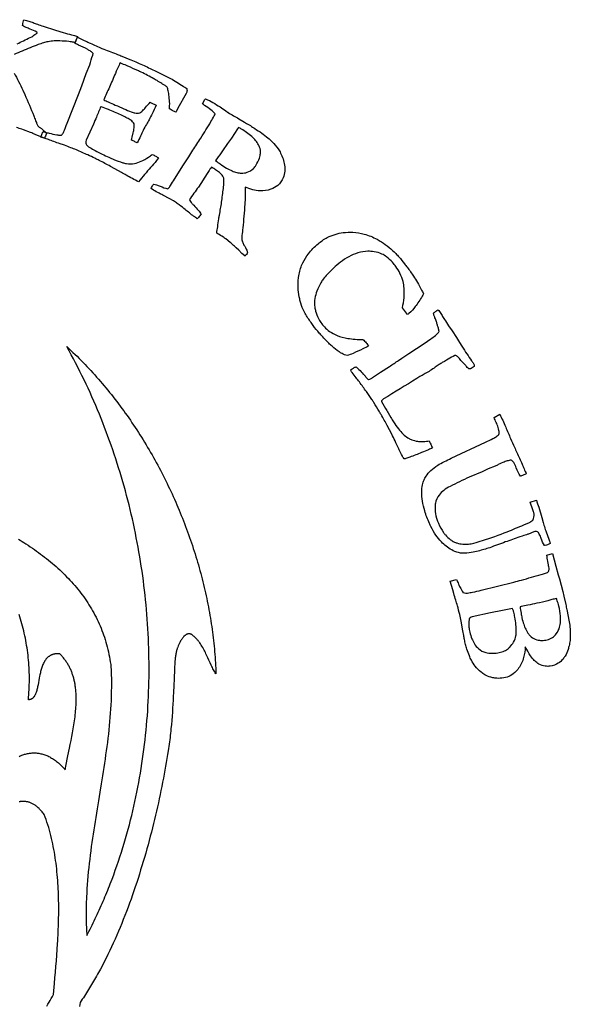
# Model space of a CAD drawing. Extents: x 1.3 to 22.6, y 1.3 to 22.7.
# Tile 12 of 12: x 14.8 to 22.6, y 8.5 to 22.3. Entities that reach past the tile are written whole.
import ezdxf

# ---------------------------------------------------------------- set-up
doc = ezdxf.new("R2010")
doc.units = 0

msp = doc.modelspace()

# ---------------------------------------------------------------- linework, layer by layer
for points in [[(14.805, 21.992, -0.004716), (14.989, 22.083), (15.012, 22.094, 0.009335), (15.072, 22.134, 0.023885), (15.087, 22.146, 0.041092), (15.09, 22.149), (15.082, 22.16, 0.012864), (14.991, 22.201, 0.009671), (14.96, 22.212, -0.031246), (14.911, 22.235, -0.007243), (14.882, 22.252, -0.026809), (14.887, 22.281, -0.008262), (14.897, 22.317), (14.902, 22.331, -0.002143), (14.971, 22.312, -0.016411), (15.03, 22.292, 0.002343), (15.091, 22.269, 0.010492), (15.174, 22.241), (15.347, 22.188), (15.456, 22.153), (15.488, 22.142, -0.010959), (15.597, 22.114, -0.00199), (15.655, 22.097), (15.623, 22.013, -0.013574), (15.573, 22.02, -0.002707), (15.533, 22.027, 0.012963), (15.406, 22.034, 0.015379), (15.325, 22.034, 0.043728), (15.241, 22.024, 0.024585), (15.177, 22.007, 0.01362), (15.103, 21.983, 0.009731), (14.989, 21.938, 0.009821), (14.766, 21.843, 0.008954)], [(14.765, 21.582, -0.007039), (14.887, 21.34), (14.914, 21.282, -0.009133), (15.04, 20.979, 0.001907), (15.064, 20.916, 0.011938), (15.077, 20.884, -0.013467), (15.084, 20.866, 0.035145), (15.094, 20.846, 0.083617), (15.104, 20.833, 0.027462), (15.133, 20.811, -0.034036), (15.164, 20.786, -0.010293), (15.219, 20.736, -0.026728), (15.21, 20.705, -0.033246), (15.197, 20.678), (15.191, 20.666), (15.07, 20.712, 0.020987), (15.028, 20.732, 0.006083), (14.995, 20.745), (14.896, 20.783), (14.872, 20.79, 0.005647), (14.798, 20.814)]]:
    msp.add_lwpolyline(points, format="xyb")
for points in [[(15.655, 22.086, -0.016624), (15.771, 22.033, 0.009463), (15.836, 22.001, 0.018429), (16, 21.929, 0.003814), (16.201, 21.852, -0.004775), (16.267, 21.826, -0.00181), (16.406, 21.77, -0.001725), (16.498, 21.729, -0.001629), (16.594, 21.687, -0.003469), (16.759, 21.608, -0.005722), (16.835, 21.571), (16.964, 21.507, -0.020271), (17.054, 21.455, -0.008442), (17.141, 21.399, -0.003029), (17.194, 21.363, -0.160317), (17.194, 21.315, -0.053675), (17.184, 21.294), (17.07, 21.089), (17.049, 21.046, -0.021263), (17.038, 21.029), (16.989, 21.053, -0.011873), (16.96, 21.071), (16.95, 21.077, -0.012879), (16.954, 21.143), (16.954, 21.152, 0.001804), (16.945, 21.25, 0.04615), (16.933, 21.333, 0.020267), (16.918, 21.385, 0.040798), (16.882, 21.411, 0.017718), (16.845, 21.433, 0.002709), (16.775, 21.475, 0.003974), (16.731, 21.501, 0.012897), (16.553, 21.594, 0.003008), (16.504, 21.617, 0.003868), (16.366, 21.679, 0.003522), (16.283, 21.713), (16.256, 21.724, 0.014155), (16.242, 21.695, 0.004809), (16.189, 21.577, 0.002668), (16.104, 21.381, -0.001884), (16.028, 21.206, 0.030283), (16.089, 21.175, -0.003855), (16.187, 21.132, 0.006193), (16.308, 21.079, 0.017406), (16.413, 21.036, 0.02343), (16.465, 21.02, 0.045652), (16.494, 21.015, 0.08338), (16.514, 21.017, 0.071961), (16.548, 21.033, 0.063955), (16.572, 21.052, 0.013629), (16.612, 21.095, 0.004313), (16.679, 21.171), (16.695, 21.164), (16.763, 21.128, -0.00845), (16.706, 21.008, -0.005507), (16.663, 20.925, -0.009327), (16.626, 20.859, 0.02321), (16.581, 20.775, 0.004647), (16.542, 20.692, -0.015103), (16.496, 20.598, 0.003105), (16.452, 20.621), (16.417, 20.639, -0.016464), (16.425, 20.678), (16.44, 20.741, 0.022686), (16.452, 20.809, 0.037814), (16.455, 20.844, 0.1447), (16.442, 20.883, 0.075096), (16.419, 20.909, 0.030263), (16.397, 20.924, 0.013526), (16.338, 20.956, 0.005019), (16.266, 20.992, 0.009002), (16.091, 21.07, 0.013205), (15.991, 21.107), (15.985, 21.109, 0.005536), (15.922, 20.962, 0.008185), (15.882, 20.862), (15.78, 20.635, 0.097049), (15.773, 20.604, 0.202472), (15.789, 20.564, 0.048462), (15.811, 20.545, 0.020371), (15.846, 20.524, 0.017443), (15.927, 20.479, 0.006962), (16.004, 20.441, 0.008267), (16.097, 20.396, 0.010188), (16.168, 20.365, 0.027179), (16.293, 20.319, 0.030105), (16.344, 20.306, 0.099591), (16.459, 20.308, 0.051391), (16.55, 20.339, 0.047361), (16.657, 20.399, 0.01759), (16.706, 20.436, -0.019655), (16.76, 20.41, -0.011616), (16.798, 20.387), (16.769, 20.348, 0.002914), (16.599, 20.154, 0.001114), (16.516, 20.05, -0.006829), (16.428, 20.095, -0.011036), (16.343, 20.142, -0.001583), (16.274, 20.182), (16.183, 20.232), (16.119, 20.268, 0.004746), (15.962, 20.351, 0.002044), (15.9, 20.381, 0.001937), (15.802, 20.428, 0.002769), (15.64, 20.5, 0.005141), (15.561, 20.531, 0.003674), (15.475, 20.564, 0.002995), (15.412, 20.586, 0.002388), (15.322, 20.616, 0.015721), (15.246, 20.644), (15.139, 20.68), (15.166, 20.755, -0.02528), (15.2, 20.749, -0.008969), (15.256, 20.735, 0.020579), (15.364, 20.712, 0.034194), (15.415, 20.707, 0.023071), (15.431, 20.707, 0.063322), (15.458, 20.746, 0.034371), (15.478, 20.79, 0.003739), (15.498, 20.843), (15.512, 20.876), (15.669, 21.282), (15.718, 21.402), (15.779, 21.576), (15.828, 21.697, 0.000576), (15.87, 21.835, 0.029879), (15.875, 21.853), (15.875, 21.857, 0.112262), (15.859, 21.877, 0.043843), (15.843, 21.887, -0.00496), (15.801, 21.913, 0.034496), (15.672, 21.977, -0.013609), (15.617, 22.002), (15.655, 22.086)], [(16.729, 20.015, -0.055617), (16.766, 20.008, -0.034725), (16.82, 19.988, 0.046232), (16.927, 19.952, 0.024607), (16.949, 19.974, 0.028514), (16.966, 19.998, 0.008221), (17.023, 20.088), (17.146, 20.288), (17.224, 20.403), (17.278, 20.495, 0.007677), (17.392, 20.667, 0.008249), (17.534, 20.898, 0.010836), (17.582, 20.981, 0.013572), (17.596, 21.009, 0.005204), (17.535, 21.063, -0.009413), (17.444, 21.127, -0.014969), (17.415, 21.149), (17.448, 21.21), (17.459, 21.218, -0.029325), (17.563, 21.166, -0.004406), (17.662, 21.106), (17.682, 21.094, 0.002868), (17.767, 21.033, 0.023622), (17.779, 21.025, -0.002429), (17.926, 20.938), (17.981, 20.904, -0.008698), (18.09, 20.841, -0.005367), (18.153, 20.8, -0.006618), (18.249, 20.736, -0.020958), (18.337, 20.668, -0.020283), (18.396, 20.614, -0.041822), (18.479, 20.514, -0.028078), (18.515, 20.455, -0.082606), (18.57, 20.284, -0.055232), (18.574, 20.2, -0.082462), (18.551, 20.105, -0.113382), (18.475, 20, -0.092309), (18.379, 19.945, -0.101823), (18.223, 19.923, -0.048076), (18.123, 19.939, -0.031704), (18.017, 19.973, 0.024165), (18.015, 19.906, -0.006583), (18.015, 19.842, -0.015264), (18.011, 19.735, -0.008605), (17.983, 19.4, 0.007718), (17.971, 19.294, 0.019504), (17.968, 19.247, 0.0316), (17.968, 19.232, 0.053575), (17.977, 19.205, 0.028812), (17.999, 19.16, -0.002739), (18.019, 19.125, -0.034436), (18.043, 19.073, -0.022438), (18.049, 19.056, -0.073479), (18.034, 19.028, -0.024328), (18.019, 19.011), (18.014, 19.005), (17.989, 19.026), (17.97, 19.04), (17.928, 19.086), (17.891, 19.118, 0.031195), (17.854, 19.154, 0.009712), (17.807, 19.194), (17.745, 19.245, 0.035446), (17.709, 19.271, 0.003102), (17.632, 19.319), (17.615, 19.329, 0.002974), (17.629, 19.414, -0.008327), (17.644, 19.527, -0.010136), (17.654, 19.582, 0.009871), (17.684, 19.762, 0.006708), (17.709, 19.958, 0.018673), (17.717, 20.045, 0.030891), (17.716, 20.09, 0.051628), (17.712, 20.11, 0.060432), (17.702, 20.13, 0.051363), (17.679, 20.158, 0.042361), (17.628, 20.2, 0.012687), (17.573, 20.237, 0.002764), (17.543, 20.255, 0.027078), (17.499, 20.196, 0.005992), (17.479, 20.165), (17.358, 19.976, 0.000389), (17.231, 19.8, 0.060114), (17.265, 19.749, 0.020005), (17.292, 19.721, -0.021387), (17.358, 19.647, -0.020523), (17.395, 19.597, -0.019296), (17.357, 19.548, -0.020263), (17.341, 19.53, 0.008975), (17.319, 19.548, 0.006926), (17.278, 19.574, 0.002014), (17.155, 19.673, 0.006561), (17.061, 19.745, 0.024777), (17.007, 19.781), (16.955, 19.809), (16.856, 19.863, -0.005034), (16.805, 19.888, -0.019504), (16.724, 19.934), (16.691, 19.954, -0.01062), (16.706, 19.985, -0.038321), (16.722, 20.007), (16.729, 20.015)], [(17.6, 20.348, 0.004404), (17.664, 20.301, 0.020618), (17.755, 20.243, 0.028169), (17.832, 20.204, 0.036751), (17.898, 20.181, 0.061054), (17.963, 20.172, 0.082962), (18.045, 20.184, 0.118991), (18.133, 20.239, 0.046219), (18.167, 20.282, 0.077241), (18.217, 20.385, 0.022273), (18.227, 20.422, 0.058244), (18.232, 20.475, 0.062712), (18.225, 20.519, 0.062699), (18.195, 20.587, 0.050214), (18.152, 20.646, 0.03203), (18.108, 20.689, 0.019853), (18.034, 20.746, 0.018646), (17.965, 20.791, 0.019172), (17.922, 20.815), (17.908, 20.798), (17.823, 20.667), (17.767, 20.591), (17.698, 20.486, 0.008412), (17.618, 20.374), (17.6, 20.348)], [(20.527, 18.47, -0.022659), (20.51, 18.44, -0.010652), (20.461, 18.365, -0.004554), (20.411, 18.292, -0.06435), (20.322, 18.196, -0.010962), (20.302, 18.18), (20.229, 18.276, 0.037561), (20.253, 18.418, 0.044416), (20.254, 18.551, 0.040623), (20.238, 18.644, 0.048908), (20.195, 18.761, 0.039722), (20.137, 18.856, 0.023563), (20.09, 18.916, 0.054343), (20.005, 18.994, 0.043399), (19.94, 19.033, 0.070517), (19.831, 19.066, 0.048819), (19.743, 19.071, 0.063708), (19.604, 19.048, 0.051393), (19.476, 18.995, 0.039827), (19.358, 18.917, 0.026355), (19.261, 18.834, 0.015911), (19.172, 18.746, 0.023818), (19.114, 18.678, 0.035021), (19.082, 18.629, 0.035087), (19.027, 18.512, 0.043548), (18.997, 18.407, 0.086201), (18.995, 18.284, 0.035067), (19.008, 18.227, 0.049632), (19.045, 18.132, 0.073584), (19.131, 18.007, 0.05047), (19.205, 17.942, 0.058827), (19.309, 17.887, 0.053189), (19.46, 17.845, 0.025947), (19.563, 17.833, 0.020296), (19.674, 17.829, -0.027286), (19.719, 17.782, -0.011825), (19.754, 17.739, -0.028568), (19.671, 17.697, 0.002309), (19.537, 17.632, 0.004394), (19.45, 17.602, -0.050886), (19.381, 17.631, -0.024369), (19.337, 17.657, -0.039568), (19.239, 17.733, -0.013115), (19.193, 17.776, -0.022694), (19.081, 17.895, -0.00126), (19.037, 17.946, -0.022545), (18.954, 18.053, -0.029014), (18.871, 18.179, -0.01915), (18.833, 18.253, -0.047948), (18.791, 18.369, -0.012279), (18.778, 18.431, -0.033135), (18.762, 18.56, -0.064044), (18.775, 18.748, -0.061183), (18.828, 18.91, -0.050518), (18.907, 19.036, -0.053402), (19.042, 19.177, -0.054294), (19.172, 19.265, -0.089747), (19.396, 19.335, -0.048358), (19.532, 19.339, -0.047867), (19.693, 19.313, -0.053335), (19.872, 19.242, -0.021349), (19.933, 19.206, -0.030033), (20.043, 19.127, -0.02429), (20.136, 19.04, -0.011462), (20.18, 18.993, -0.009393), (20.261, 18.894, -0.005043), (20.298, 18.846, -0.012995), (20.386, 18.719, -0.015263), (20.44, 18.634, -0.014142), (20.5, 18.526, -0.008197), (20.527, 18.47)], [(19.577, 17.445, -0.023264), (19.618, 17.407, -0.012214), (19.679, 17.343, -0.011059), (19.704, 17.315, -0.004306), (19.714, 17.3, 0.051982), (19.736, 17.277, 0.069391), (19.75, 17.267, 0.041072), (19.755, 17.266, 0.040748), (19.789, 17.28, 0.028667), (19.807, 17.292), (19.919, 17.37), (20.047, 17.448, -0.003782), (20.176, 17.535), (20.221, 17.564), (20.319, 17.634), (20.535, 17.774), (20.632, 17.838), (20.645, 17.847, 0.01137), (20.709, 17.9, 0.021911), (20.735, 17.924, 0.05584), (20.744, 17.935, 0.145198), (20.745, 17.944, 0.05089), (20.742, 17.967, 0.021512), (20.728, 18.012, -0.025237), (20.722, 18.032, 0.008355), (20.709, 18.078, 0.036459), (20.688, 18.132, -0.035332), (20.673, 18.174, -0.042675), (20.669, 18.195, -0.022961), (20.669, 18.201, -0.018511), (20.703, 18.229, -0.020081), (20.728, 18.245, -0.116597), (20.75, 18.225, -0.005966), (20.787, 18.169, -0.001266), (20.823, 18.113, -0.000703), (20.879, 18.023), (20.928, 17.951), (20.989, 17.858), (21.033, 17.789), (21.067, 17.733, 0.010113), (21.138, 17.626, 0.004624), (21.204, 17.529, -0.005932), (21.231, 17.49, -0.087276), (21.241, 17.47, -0.211762), (21.238, 17.451, -0.081237), (21.225, 17.437, -0.058496), (21.199, 17.42, -0.112745), (21.177, 17.415, -0.086288), (21.163, 17.418, -0.077324), (21.153, 17.425, -0.0332), (21.132, 17.447, -0.007226), (21.121, 17.461, 0.00064), (21.032, 17.56), (21.004, 17.59, -0.026533), (20.99, 17.6), (20.983, 17.604, 0.037508), (20.967, 17.604, -0.003599), (20.876, 17.553), (20.848, 17.536, -0.008726), (20.821, 17.521), (20.791, 17.505, 0.011153), (20.747, 17.476, 0.001291), (20.692, 17.438, -0.021494), (20.55, 17.348, -0.003756), (20.492, 17.315, 0.009942), (20.431, 17.278, 0.000259), (19.965, 16.992, 0.052522), (19.944, 16.976, 0.088995), (19.935, 16.964, 0.070032), (19.933, 16.958), (19.99, 16.858, -0.00645), (20.028, 16.797), (20.066, 16.731, 0.01153), (20.106, 16.667, 0.026583), (20.173, 16.57, 0.034867), (20.24, 16.496, 0.042013), (20.305, 16.444, 0.046408), (20.341, 16.425, 0.051376), (20.362, 16.418, 0.057708), (20.442, 16.395, 0.047168), (20.507, 16.392, 0.021246), (20.587, 16.398), (20.606, 16.4, -0.00389), (20.628, 16.356, -0.024744), (20.651, 16.302, -0.008919), (20.597, 16.276, -0.011657), (20.5, 16.235, -0.005884), (20.333, 16.171, -0.017953), (20.28, 16.153, -0.036613), (20.259, 16.148, -0.025381), (20.255, 16.148, -0.015542), (20.237, 16.173, -0.021756), (20.229, 16.187, 0.00615), (20.188, 16.266, -0.01627), (20.178, 16.288, -0.002141), (20.126, 16.401, 0.008914), (20.079, 16.494), (20.017, 16.616, 0.003802), (19.93, 16.771, 0.006128), (19.902, 16.819, 0.003205), (19.828, 16.941, 0.009401), (19.799, 16.983), (19.722, 17.096, 0.003266), (19.625, 17.231, 0.009794), (19.578, 17.291, 0.004924), (19.521, 17.362, -0.019126), (19.502, 17.39), (19.499, 17.396, -0.057027), (19.522, 17.416, -0.036305), (19.558, 17.437, -0.050852), (19.577, 17.445)], [(21.521, 16.73), (21.601, 16.775, -0.015073), (21.641, 16.692, -0.008243), (21.684, 16.596, 0.002716), (21.752, 16.433, 0.007467), (21.807, 16.311, 0.003117), (21.84, 16.238, -0.003148), (21.914, 16.075, -0.005798), (21.943, 16.008, 0.004735), (21.973, 15.936), (21.96, 15.933), (21.898, 15.906), (21.89, 15.902, -0.025366), (21.833, 16.021, 0.002588), (21.817, 16.057, 0.041615), (21.796, 16.095, 0.075365), (21.775, 16.119, 0.075075), (21.761, 16.127, 0.109858), (21.747, 16.128, 0.044046), (21.719, 16.122, 0.0238), (21.664, 16.103, 0.016592), (21.579, 16.066, -0.003756), (21.536, 16.046), (21.435, 16.007), (21.353, 15.963), (21.168, 15.89, -0.000921), (20.902, 15.76, 0.050303), (20.812, 15.704, 0.063464), (20.745, 15.638, 0.122534), (20.694, 15.522, 0.038377), (20.689, 15.473, 0.032318), (20.69, 15.405, 0.075711), (20.719, 15.283, 0.011311), (20.737, 15.24, 0.049528), (20.809, 15.111, 0.023078), (20.834, 15.076, 0.067057), (20.907, 15.009, 0.032693), (20.954, 14.979, 0.059912), (20.997, 14.963, 0.040926), (21.08, 14.946, 0.059831), (21.158, 14.947, 0.026795), (21.236, 14.961, 0.020017), (21.356, 14.996, 0.016392), (21.706, 15.122, 0.008865), (21.939, 15.219), (21.996, 15.243, 0.047271), (22.039, 15.264, 0.079586), (22.065, 15.286, 0.100219), (22.076, 15.306, 0.145665), (22.08, 15.39, 0.027339), (22.071, 15.417, 0.005954), (22.033, 15.523), (22.03, 15.54), (22.115, 15.567, -0.006311), (22.15, 15.465), (22.192, 15.323), (22.211, 15.252), (22.222, 15.214, 0.006659), (22.248, 15.133, 0.009188), (22.284, 15.03, 0.005454), (22.304, 14.977), (22.308, 14.955, -0.02292), (22.271, 14.936, -0.092226), (22.24, 14.929, -0.016187), (22.228, 14.929, -0.056709), (22.185, 15.026, 0.014361), (22.157, 15.088, 0.041081), (22.143, 15.112, 0.13496), (22.131, 15.121, 0.155574), (22.102, 15.125, 0.045244), (22.081, 15.119, 0.014981), (22.036, 15.101, -0.024571), (21.996, 15.085, -0.009274), (21.917, 15.06), (21.881, 15.049, -0.007207), (21.678, 14.977, -0.00064), (21.458, 14.896, -0.010025), (21.296, 14.849, -0.016681), (21.199, 14.827, -0.061902), (21.073, 14.818, -0.048672), (21.018, 14.827, -0.058376), (20.923, 14.866, -0.078889), (20.778, 14.978, -0.038638), (20.702, 15.073, -0.038968), (20.632, 15.193, -0.010828), (20.611, 15.239, -0.035349), (20.544, 15.414, -0.03923), (20.511, 15.553, -0.042455), (20.502, 15.681, -0.048233), (20.513, 15.782, -0.045693), (20.535, 15.853, -0.040887), (20.562, 15.902, -0.060116), (20.629, 15.983, -0.049139), (20.726, 16.057, -0.021865), (20.82, 16.11, -0.010556), (20.915, 16.156), (21.401, 16.383, 0.014184), (21.504, 16.434, 0.021753), (21.553, 16.463, 0.040721), (21.577, 16.481, 0.091667), (21.586, 16.493, 0.094156), (21.591, 16.514, 0.058053), (21.588, 16.549, 0.029716), (21.578, 16.588, 0.024161), (21.549, 16.662, 0.004645), (21.534, 16.696, -0.028081), (21.521, 16.73)], [(20.901, 14.425), (20.991, 14.447, -0.023101), (21.02, 14.385, 0.014768), (21.041, 14.338, 0.038183), (21.08, 14.269), (21.082, 14.267, 0.064867), (21.124, 14.258, 0.051038), (21.145, 14.258, 0.019666), (21.217, 14.27, 0.014104), (21.339, 14.298), (21.798, 14.413, 0.004846), (21.904, 14.441, 0.002118), (22.185, 14.518, 0.019621), (22.244, 14.537, 0.03334), (22.272, 14.549, 0.056317), (22.283, 14.557, 0.134114), (22.291, 14.57, 0.057047), (22.294, 14.589, 0.050452), (22.291, 14.626, 0.015885), (22.285, 14.658, -0.009082), (22.276, 14.706, -0.002547), (22.263, 14.789), (22.341, 14.815), (22.391, 14.638), (22.424, 14.516), (22.44, 14.458), (22.486, 14.279), (22.501, 14.213), (22.529, 14.096, -0.002323), (22.545, 14.023, -0.02261), (22.555, 13.974), (22.58, 13.831, -0.030138), (22.592, 13.727, -0.021437), (22.592, 13.634, -0.01106), (22.589, 13.59, -0.034889), (22.576, 13.516, -0.01259), (22.562, 13.463, -0.063936), (22.52, 13.37, -0.031538), (22.491, 13.328, -0.083913), (22.423, 13.268, -0.102498), (22.31, 13.228, -0.069005), (22.241, 13.227, -0.104339), (22.152, 13.258, -0.04926), (22.097, 13.299, -0.029195), (22.056, 13.342, -0.024871), (22.035, 13.371, -0.012026), (21.993, 13.437), (21.958, 13.498, -0.052646), (21.936, 13.352, -0.045024), (21.907, 13.268, -0.100522), (21.81, 13.137, -0.078922), (21.726, 13.082, -0.080842), (21.631, 13.058, -0.058176), (21.532, 13.06, -0.026533), (21.474, 13.071, -0.077511), (21.388, 13.106, -0.037236), (21.338, 13.142, -0.053289), (21.252, 13.229, -0.050795), (21.2, 13.31, -0.02098), (21.172, 13.373, -0.020007), (21.136, 13.469, -0.021701), (21.118, 13.534, -0.006013), (21.103, 13.604, -0.005346), (21.092, 13.661), (21.082, 13.726), (21.058, 13.861, 0.0136), (21.037, 13.955, 0.006231), (21.004, 14.078, 0.003492), (20.98, 14.158, -0.001775), (20.954, 14.251), (20.938, 14.302), (20.901, 14.425)], [(21.887, 14.064, 0.026638), (21.899, 13.974, 0.012364), (21.912, 13.908, 0.024872), (21.937, 13.818, 0.03016), (21.965, 13.747, 0.051643), (22.007, 13.678, 0.058726), (22.043, 13.64, 0.109516), (22.122, 13.6, 0.064352), (22.193, 13.591, 0.046688), (22.265, 13.598, 0.101937), (22.343, 13.631, 0.082679), (22.396, 13.682, 0.094756), (22.442, 13.778, 0.048904), (22.455, 13.856, 0.037606), (22.454, 13.933, 0.042333), (22.431, 14.074, 0.0103), (22.42, 14.115, 0.009036), (22.398, 14.181, 0.011984), (22.334, 14.165, -0.002601), (22.279, 14.15, -0.009428), (22.121, 14.113, -0.006734), (21.997, 14.088, 0.011766), (21.901, 14.068), (21.887, 14.064)], [(21.171, 13.9, 0.047131), (21.163, 13.812, 0.050874), (21.171, 13.744, 0.009345), (21.179, 13.706, 0.037028), (21.207, 13.615, 0.043886), (21.243, 13.543, 0.069582), (21.301, 13.475, 0.119332), (21.405, 13.419, 0.059233), (21.484, 13.409, 0.047446), (21.574, 13.416, 0.048156), (21.649, 13.436, 0.063597), (21.708, 13.467, 0.045215), (21.742, 13.497, 0.065757), (21.795, 13.568, 0.087874), (21.827, 13.657, 0.036344), (21.832, 13.714, 0.032953), (21.828, 13.81, 0.021545), (21.812, 13.919, 0.020762), (21.797, 13.986, 0.030629), (21.784, 14.027, 0.032929), (21.777, 14.041), (21.638, 14.012), (21.471, 13.979), (21.212, 13.921, 0.063071), (21.185, 13.909, 0.019301), (21.171, 13.9)]]:
    msp.add_lwpolyline(points, format="xyb", close=True)
for points in [[(14.826, 15.016), (14.851, 15.001), (14.875, 14.986), (14.9, 14.97), (14.93, 14.95), (14.96, 14.93), (14.99, 14.91), (15.02, 14.89), (15.05, 14.869), (15.079, 14.849), (15.108, 14.828), (15.136, 14.806), (15.165, 14.785), (15.193, 14.764), (15.22, 14.742), (15.248, 14.72), (15.275, 14.698), (15.302, 14.675), (15.328, 14.653), (15.354, 14.63), (15.38, 14.607), (15.405, 14.583), (15.43, 14.56), (15.455, 14.536), (15.479, 14.512), (15.503, 14.488), (15.527, 14.463), (15.55, 14.439), (15.573, 14.414), (15.596, 14.388), (15.618, 14.363), (15.64, 14.337), (15.661, 14.311), (15.682, 14.285), (15.703, 14.258), (15.723, 14.231), (15.743, 14.204), (15.762, 14.177), (15.781, 14.149), (15.799, 14.121), (15.817, 14.093), (15.835, 14.065), (15.852, 14.036), (15.869, 14.007), (15.885, 13.977), (15.901, 13.948), (15.917, 13.918), (15.932, 13.887), (15.946, 13.857), (15.96, 13.826), (15.974, 13.795), (15.987, 13.763), (15.999, 13.731), (16.012, 13.699), (16.023, 13.667), (16.034, 13.634), (16.045, 13.601), (16.055, 13.567), (16.065, 13.533), (16.074, 13.499), (16.082, 13.464), (16.09, 13.43), (16.098, 13.394), (16.105, 13.359), (16.111, 13.323), (16.117, 13.287), (16.123, 13.25), (16.127, 13.213), (16.129, 13.183), (16.13, 13.154), (16.131, 13.124), (16.132, 13.095), (16.133, 13.065), (16.133, 13.036), (16.133, 13.006), (16.133, 12.977), (16.133, 12.947), (16.133, 12.918), (16.132, 12.888), (16.132, 12.859), (16.131, 12.829), (16.13, 12.8), (16.129, 12.77), (16.128, 12.741), (16.125, 12.682), (16.121, 12.623), (16.117, 12.565), (16.113, 12.506), (16.108, 12.447), (16.102, 12.388), (16.096, 12.33), (16.09, 12.271), (16.083, 12.213), (16.076, 12.154), (16.068, 12.095), (16.06, 12.037), (16.052, 11.978), (16.044, 11.919), (16.035, 11.861), (16.026, 11.802), (16.017, 11.744), (16.008, 11.685), (15.989, 11.568), (15.97, 11.451), (15.95, 11.333), (15.931, 11.216), (15.912, 11.098), (15.903, 11.039), (15.893, 10.981), (15.884, 10.922), (15.875, 10.863), (15.867, 10.804), (15.858, 10.745), (15.85, 10.686), (15.842, 10.627), (15.835, 10.567), (15.828, 10.508), (15.821, 10.449), (15.814, 10.39), (15.808, 10.33), (15.803, 10.271), (15.798, 10.211), (15.793, 10.152), (15.789, 10.092), (15.786, 10.033), (15.783, 9.973), (15.781, 9.943), (15.78, 9.913), (15.779, 9.883), (15.779, 9.853), (15.778, 9.823), (15.778, 9.793), (15.777, 9.763), (15.777, 9.733), (15.777, 9.703), (15.778, 9.673), (15.778, 9.643), (15.779, 9.613), (15.78, 9.583), (15.781, 9.552), (15.782, 9.522), (15.783, 9.492), (15.785, 9.462), (15.787, 9.432), (15.802, 9.461), (15.817, 9.491), (15.832, 9.521), (15.847, 9.551), (15.862, 9.581), (15.877, 9.611), (15.892, 9.641), (15.906, 9.672), (15.92, 9.702), (15.934, 9.732), (15.948, 9.763), (15.962, 9.793), (15.976, 9.824), (15.99, 9.855), (16.003, 9.885), (16.016, 9.916), (16.029, 9.947), (16.042, 9.978), (16.055, 10.009), (16.068, 10.04), (16.081, 10.071), (16.093, 10.102), (16.105, 10.133), (16.118, 10.164), (16.13, 10.196), (16.142, 10.227), (16.165, 10.29), (16.188, 10.353), (16.21, 10.416), (16.232, 10.48), (16.253, 10.544), (16.274, 10.608), (16.294, 10.672), (16.313, 10.736), (16.332, 10.801), (16.351, 10.865), (16.368, 10.93), (16.386, 10.995), (16.403, 11.061), (16.419, 11.126), (16.435, 11.192), (16.45, 11.257), (16.465, 11.323), (16.479, 11.389), (16.492, 11.455), (16.505, 11.522), (16.518, 11.588), (16.53, 11.655), (16.542, 11.721), (16.553, 11.788), (16.563, 11.855), (16.573, 11.922), (16.582, 11.989), (16.591, 12.056), (16.6, 12.124), (16.607, 12.191), (16.615, 12.258), (16.621, 12.326), (16.628, 12.394), (16.634, 12.461), (16.639, 12.529), (16.644, 12.597), (16.648, 12.665), (16.652, 12.733), (16.655, 12.801), (16.657, 12.869), (16.66, 12.937), (16.661, 13.005), (16.663, 13.073), (16.663, 13.141), (16.663, 13.209), (16.663, 13.277), (16.662, 13.345), (16.661, 13.413), (16.659, 13.481), (16.657, 13.549), (16.654, 13.618), (16.651, 13.686), (16.647, 13.754), (16.643, 13.822), (16.638, 13.89), (16.633, 13.958), (16.627, 14.026), (16.621, 14.093), (16.614, 14.161), (16.607, 14.229), (16.599, 14.297), (16.591, 14.364), (16.583, 14.432), (16.574, 14.499), (16.564, 14.567), (16.554, 14.634), (16.543, 14.701), (16.532, 14.769), (16.521, 14.836), (16.509, 14.902), (16.497, 14.969), (16.484, 15.036), (16.47, 15.103), (16.457, 15.169), (16.442, 15.235), (16.428, 15.302), (16.413, 15.368), (16.397, 15.434), (16.381, 15.499), (16.364, 15.565), (16.347, 15.63), (16.33, 15.696), (16.312, 15.761), (16.293, 15.826), (16.274, 15.891), (16.255, 15.955), (16.235, 16.02), (16.215, 16.084), (16.195, 16.148), (16.173, 16.212), (16.152, 16.275), (16.13, 16.339), (16.108, 16.402), (16.085, 16.465), (16.061, 16.528), (16.038, 16.59), (16.013, 16.653), (15.989, 16.715), (15.964, 16.777), (15.938, 16.838), (15.912, 16.899), (15.886, 16.961), (15.859, 17.021), (15.832, 17.082), (15.804, 17.142), (15.776, 17.202), (15.748, 17.262), (15.719, 17.321), (15.69, 17.38), (15.66, 17.439), (15.63, 17.498), (15.599, 17.556), (15.568, 17.614), (15.537, 17.671), (15.505, 17.729), (15.534, 17.702), (15.563, 17.675), (15.592, 17.647), (15.621, 17.619), (15.649, 17.592), (15.678, 17.563), (15.706, 17.535), (15.734, 17.506), (15.762, 17.478), (15.789, 17.449), (15.817, 17.419), (15.844, 17.39), (15.871, 17.36), (15.898, 17.33), (15.925, 17.3), (15.952, 17.27), (15.978, 17.239), (16.005, 17.208), (16.031, 17.178), (16.057, 17.146), (16.082, 17.115), (16.108, 17.084), (16.133, 17.052), (16.159, 17.02), (16.183, 16.988), (16.208, 16.956), (16.233, 16.923), (16.257, 16.891), (16.282, 16.858), (16.306, 16.825), (16.329, 16.792), (16.353, 16.758), (16.377, 16.725), (16.4, 16.691), (16.423, 16.657), (16.446, 16.623), (16.469, 16.589), (16.491, 16.555), (16.513, 16.52), (16.535, 16.486), (16.557, 16.451), (16.579, 16.416), (16.601, 16.381), (16.622, 16.346), (16.643, 16.31), (16.664, 16.275), (16.685, 16.239), (16.705, 16.204), (16.725, 16.168), (16.745, 16.132), (16.765, 16.096), (16.785, 16.059), (16.804, 16.023), (16.824, 15.987), (16.843, 15.95), (16.861, 15.913), (16.88, 15.876), (16.898, 15.839), (16.916, 15.802), (16.934, 15.765), (16.952, 15.728), (16.97, 15.691), (16.987, 15.653), (17.004, 15.616), (17.021, 15.578), (17.038, 15.54), (17.054, 15.502), (17.07, 15.465), (17.086, 15.427), (17.102, 15.388), (17.117, 15.35), (17.133, 15.312), (17.148, 15.274), (17.163, 15.235), (17.177, 15.197), (17.192, 15.158), (17.206, 15.12), (17.22, 15.081), (17.233, 15.042), (17.247, 15.004), (17.26, 14.965), (17.273, 14.926), (17.286, 14.887), (17.299, 14.848), (17.311, 14.809), (17.323, 14.77), (17.335, 14.731), (17.346, 14.692), (17.358, 14.653), (17.369, 14.613), (17.38, 14.574), (17.39, 14.535), (17.401, 14.495), (17.411, 14.456), (17.421, 14.417), (17.43, 14.377), (17.44, 14.338), (17.449, 14.299), (17.458, 14.259), (17.466, 14.22), (17.475, 14.18), (17.483, 14.141), (17.491, 14.101), (17.499, 14.062), (17.506, 14.022), (17.513, 13.983), (17.52, 13.943), (17.527, 13.904), (17.533, 13.865), (17.539, 13.825), (17.545, 13.786), (17.551, 13.746), (17.556, 13.707), (17.561, 13.667), (17.566, 13.628), (17.571, 13.589), (17.575, 13.55), (17.579, 13.51), (17.583, 13.471), (17.586, 13.432), (17.59, 13.393), (17.593, 13.354), (17.595, 13.314), (17.598, 13.275), (17.6, 13.236), (17.602, 13.198), (17.603, 13.159), (17.605, 13.12), (17.596, 13.133), (17.588, 13.146), (17.579, 13.161), (17.571, 13.176), (17.563, 13.191), (17.555, 13.207), (17.547, 13.223), (17.539, 13.24), (17.523, 13.275), (17.506, 13.31), (17.49, 13.346), (17.473, 13.383), (17.464, 13.401), (17.456, 13.419), (17.447, 13.438), (17.437, 13.455), (17.428, 13.473), (17.418, 13.491), (17.408, 13.508), (17.398, 13.525), (17.387, 13.541), (17.376, 13.557), (17.37, 13.565), (17.365, 13.573), (17.359, 13.58), (17.353, 13.588), (17.347, 13.595), (17.341, 13.602), (17.334, 13.609), (17.328, 13.616), (17.322, 13.623), (17.315, 13.629), (17.308, 13.636), (17.302, 13.642), (17.296, 13.647), (17.291, 13.652), (17.286, 13.657), (17.281, 13.661), (17.276, 13.665), (17.271, 13.669), (17.266, 13.672), (17.261, 13.674), (17.256, 13.677), (17.251, 13.679), (17.246, 13.68), (17.241, 13.681), (17.237, 13.682), (17.232, 13.683), (17.227, 13.683), (17.223, 13.683), (17.218, 13.683), (17.214, 13.682), (17.209, 13.681), (17.205, 13.68), (17.2, 13.679), (17.196, 13.677), (17.192, 13.675), (17.187, 13.673), (17.183, 13.67), (17.179, 13.668), (17.175, 13.665), (17.171, 13.662), (17.167, 13.658), (17.163, 13.655), (17.159, 13.651), (17.155, 13.648), (17.148, 13.64), (17.141, 13.631), (17.134, 13.622), (17.127, 13.613), (17.121, 13.603), (17.114, 13.593), (17.108, 13.583), (17.103, 13.572), (17.097, 13.562), (17.092, 13.552), (17.087, 13.542), (17.082, 13.532), (17.074, 13.512), (17.067, 13.495), (17.063, 13.487), (17.06, 13.479), (17.057, 13.47), (17.054, 13.46), (17.051, 13.449), (17.048, 13.438), (17.046, 13.426), (17.043, 13.414), (17.041, 13.401), (17.039, 13.387), (17.037, 13.373), (17.035, 13.358), (17.033, 13.343), (17.032, 13.327), (17.028, 13.294), (17.026, 13.258), (17.023, 13.22), (17.021, 13.181), (17.019, 13.139), (17.017, 13.096), (17.015, 13.051), (17.011, 12.956), (17.006, 12.855), (17.004, 12.802), (17.001, 12.748), (16.998, 12.693), (16.995, 12.637), (16.992, 12.58), (16.987, 12.522), (16.983, 12.464), (16.978, 12.404), (16.972, 12.344), (16.969, 12.314), (16.966, 12.283), (16.962, 12.253), (16.959, 12.222), (16.955, 12.191), (16.951, 12.16), (16.947, 12.129), (16.942, 12.098), (16.938, 12.067), (16.933, 12.036), (16.924, 11.982), (16.915, 11.927), (16.906, 11.872), (16.896, 11.817), (16.886, 11.761), (16.876, 11.705), (16.865, 11.648), (16.854, 11.592), (16.843, 11.534), (16.831, 11.477), (16.819, 11.419), (16.807, 11.361), (16.794, 11.303), (16.781, 11.245), (16.768, 11.186), (16.754, 11.128), (16.74, 11.069), (16.726, 11.01), (16.711, 10.95), (16.696, 10.891), (16.681, 10.832), (16.665, 10.772), (16.649, 10.713), (16.632, 10.654), (16.616, 10.594), (16.599, 10.535), (16.581, 10.475), (16.563, 10.416), (16.545, 10.357), (16.527, 10.298), (16.508, 10.239), (16.489, 10.18), (16.469, 10.121), (16.449, 10.063), (16.429, 10.005), (16.409, 9.947), (16.388, 9.889), (16.367, 9.831), (16.345, 9.774), (16.323, 9.717), (16.301, 9.66), (16.278, 9.604), (16.255, 9.548), (16.232, 9.493), (16.208, 9.437), (16.184, 9.383), (16.16, 9.328), (16.135, 9.275), (16.11, 9.221), (16.085, 9.168), (16.059, 9.116), (16.033, 9.064), (16.007, 9.013), (15.98, 8.962), (15.966, 8.937), (15.953, 8.912), (15.939, 8.888), (15.925, 8.863), (15.911, 8.838), (15.897, 8.814), (15.883, 8.79), (15.869, 8.766), (15.855, 8.742), (15.841, 8.719), (15.826, 8.695), (15.812, 8.672), (15.797, 8.649), (15.783, 8.626), (15.768, 8.603), (15.753, 8.58), (15.738, 8.558), (15.723, 8.536), (15.708, 8.514), (15.693, 8.492), (15.684, 8.433)], [(14.835, 11.957), (14.848, 11.963), (14.861, 11.968), (14.873, 11.973), (14.886, 11.978), (14.899, 11.982), (14.912, 11.986), (14.925, 11.99), (14.938, 11.993), (14.951, 11.996), (14.965, 11.998), (14.978, 12), (14.991, 12.002), (15.005, 12.004), (15.018, 12.005), (15.032, 12.005), (15.045, 12.005), (15.059, 12.005), (15.072, 12.005), (15.086, 12.003), (15.1, 12.002), (15.113, 12), (15.127, 11.998), (15.141, 11.995), (15.154, 11.992), (15.168, 11.988), (15.182, 11.984), (15.196, 11.98), (15.209, 11.975), (15.223, 11.969), (15.237, 11.963), (15.251, 11.957), (15.265, 11.95), (15.278, 11.942), (15.292, 11.934), (15.306, 11.926), (15.319, 11.917), (15.333, 11.908), (15.347, 11.898), (15.36, 11.887), (15.374, 11.876), (15.388, 11.865), (15.401, 11.853), (15.415, 11.84), (15.428, 11.827), (15.442, 11.813), (15.455, 11.799), (15.468, 11.784), (15.481, 11.769), (15.486, 11.793), (15.49, 11.817), (15.5, 11.866), (15.51, 11.916), (15.52, 11.967), (15.543, 12.073), (15.554, 12.126), (15.565, 12.181), (15.576, 12.235), (15.587, 12.291), (15.592, 12.318), (15.597, 12.346), (15.601, 12.374), (15.606, 12.402), (15.61, 12.43), (15.614, 12.457), (15.618, 12.485), (15.621, 12.513), (15.625, 12.541), (15.628, 12.569), (15.63, 12.597), (15.632, 12.624), (15.634, 12.652), (15.636, 12.68), (15.637, 12.707), (15.638, 12.734), (15.638, 12.761), (15.637, 12.788), (15.637, 12.815), (15.635, 12.842), (15.634, 12.869), (15.631, 12.895), (15.629, 12.921), (15.627, 12.934), (15.625, 12.947), (15.623, 12.96), (15.621, 12.973), (15.619, 12.986), (15.616, 12.998), (15.614, 13.011), (15.611, 13.024), (15.608, 13.036), (15.605, 13.048), (15.602, 13.061), (15.598, 13.073), (15.595, 13.085), (15.591, 13.098), (15.587, 13.11), (15.583, 13.122), (15.579, 13.133), (15.574, 13.145), (15.57, 13.157), (15.565, 13.169), (15.56, 13.18), (15.554, 13.192), (15.549, 13.203), (15.543, 13.215), (15.538, 13.226), (15.531, 13.237), (15.525, 13.248), (15.519, 13.259), (15.512, 13.27), (15.505, 13.281), (15.498, 13.291), (15.491, 13.302), (15.483, 13.312), (15.475, 13.322), (15.467, 13.333), (15.459, 13.343), (15.451, 13.353), (15.442, 13.363), (15.433, 13.372), (15.424, 13.382), (15.415, 13.392), (15.405, 13.401), (15.396, 13.402), (15.387, 13.402), (15.379, 13.402), (15.37, 13.402), (15.362, 13.402), (15.354, 13.401), (15.346, 13.401), (15.339, 13.4), (15.331, 13.398), (15.324, 13.397), (15.317, 13.395), (15.31, 13.393), (15.303, 13.391), (15.297, 13.389), (15.29, 13.386), (15.284, 13.383), (15.278, 13.38), (15.272, 13.377), (15.266, 13.374), (15.261, 13.37), (15.255, 13.366), (15.25, 13.362), (15.245, 13.358), (15.24, 13.354), (15.235, 13.35), (15.23, 13.345), (15.225, 13.34), (15.221, 13.335), (15.216, 13.33), (15.212, 13.325), (15.208, 13.32), (15.204, 13.314), (15.2, 13.308), (15.196, 13.303), (15.193, 13.297), (15.189, 13.291), (15.182, 13.278), (15.176, 13.266), (15.17, 13.252), (15.164, 13.239), (15.159, 13.225), (15.154, 13.211), (15.15, 13.196), (15.145, 13.181), (15.141, 13.166), (15.137, 13.151), (15.133, 13.136), (15.13, 13.12), (15.126, 13.105), (15.123, 13.089), (15.117, 13.058), (15.111, 13.027), (15.106, 12.996), (15.1, 12.966), (15.094, 12.937), (15.091, 12.923), (15.088, 12.909), (15.084, 12.896), (15.081, 12.883), (15.077, 12.871), (15.073, 12.858), (15.069, 12.847), (15.065, 12.836), (15.06, 12.825), (15.055, 12.815), (15.052, 12.811), (15.05, 12.806), (15.047, 12.802), (15.044, 12.798), (15.041, 12.794), (15.038, 12.79), (15.035, 12.786), (15.032, 12.783), (15.028, 12.779), (15.025, 12.776), (15.021, 12.773), (15.018, 12.771), (15.014, 12.768), (15.01, 12.766), (15.006, 12.764), (15.002, 12.762), (14.998, 12.76), (14.994, 12.759), (14.989, 12.757), (14.985, 12.756), (14.98, 12.756), (14.975, 12.755), (14.97, 12.755), (14.965, 12.755), (14.968, 12.79), (14.971, 12.825), (14.973, 12.86), (14.975, 12.895), (14.976, 12.93), (14.977, 12.965), (14.978, 13), (14.978, 13.035), (14.978, 13.07), (14.978, 13.105), (14.977, 13.14), (14.976, 13.175), (14.974, 13.209), (14.972, 13.244), (14.969, 13.279), (14.966, 13.314), (14.963, 13.348), (14.959, 13.383), (14.955, 13.417), (14.951, 13.452), (14.946, 13.486), (14.94, 13.52), (14.935, 13.555), (14.928, 13.589), (14.922, 13.623), (14.915, 13.657), (14.907, 13.691), (14.899, 13.724), (14.891, 13.758), (14.883, 13.792), (14.873, 13.825), (14.864, 13.858), (14.854, 13.891), (14.844, 13.924), (14.833, 13.957)], [(15.225, 8.438), (15.24, 8.466), (15.256, 8.493), (15.272, 8.52), (15.287, 8.548), (15.302, 8.576), (15.317, 8.603), (15.331, 8.759), (15.338, 8.837), (15.345, 8.916), (15.352, 8.996), (15.358, 9.076), (15.365, 9.156), (15.37, 9.237), (15.375, 9.318), (15.378, 9.358), (15.38, 9.399), (15.382, 9.439), (15.384, 9.48), (15.385, 9.521), (15.387, 9.561), (15.388, 9.602), (15.389, 9.643), (15.39, 9.684), (15.391, 9.724), (15.391, 9.765), (15.391, 9.806), (15.391, 9.847), (15.391, 9.887), (15.39, 9.928), (15.389, 9.968), (15.388, 10.009), (15.387, 10.05), (15.385, 10.09), (15.383, 10.13), (15.38, 10.171), (15.378, 10.211), (15.375, 10.251), (15.371, 10.291), (15.367, 10.331), (15.363, 10.371), (15.359, 10.411), (15.354, 10.451), (15.348, 10.49), (15.342, 10.53), (15.336, 10.569), (15.33, 10.608), (15.323, 10.647), (15.315, 10.686), (15.307, 10.725), (15.299, 10.764), (15.29, 10.802), (15.281, 10.841), (15.271, 10.879), (15.26, 10.917), (15.25, 10.954), (15.238, 10.992), (15.226, 11.029), (15.214, 11.066), (15.201, 11.103), (15.188, 11.14), (15.178, 11.152), (15.169, 11.163), (15.16, 11.174), (15.151, 11.185), (15.141, 11.195), (15.132, 11.205), (15.123, 11.214), (15.114, 11.223), (15.104, 11.232), (15.095, 11.24), (15.086, 11.247), (15.077, 11.255), (15.067, 11.262), (15.058, 11.268), (15.049, 11.274), (15.04, 11.28), (15.03, 11.285), (15.021, 11.29), (15.012, 11.295), (15.003, 11.299), (14.994, 11.303), (14.984, 11.307), (14.975, 11.31), (14.966, 11.313), (14.957, 11.315), (14.948, 11.317), (14.939, 11.319), (14.93, 11.321), (14.921, 11.322), (14.912, 11.323), (14.903, 11.323), (14.895, 11.323), (14.886, 11.323), (14.877, 11.323), (14.868, 11.322), (14.86, 11.321), (14.851, 11.32), (14.842, 11.319), (14.834, 11.317)]]:
    msp.add_lwpolyline(points)

doc.saveas('drawing.dxf')
